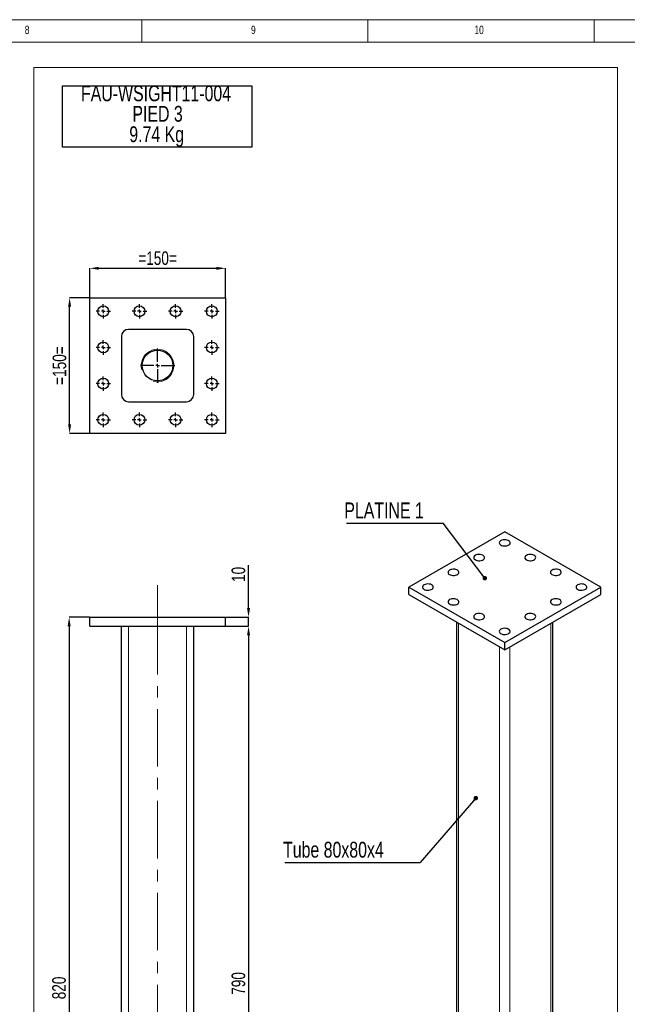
# Model space of a CAD drawing. Header units: millimetres. Extents: x 5 to 589, y 5 to 415.
# Tile 5 of 6: x 370 to 504, y 197 to 415. Entities that reach past the tile are written whole.
import ezdxf

# ---------------------------------------------------------------- set-up
doc = ezdxf.new("R2010")
doc.units = ezdxf.units.MM
doc.header["$PDSIZE"] = -1
doc.linetypes.add('CENTERX2', pattern=[20.32, 12.7, -2.54, 2.54, -2.54])
for name, color, linetype in [('COTES', 1, 'Continuous'), ('NOTES', 6, 'Continuous'), ('TRAIT-FINS', 9, 'Continuous'), ('TRAIT-MIXTES', 3, 'CENTERX2')]:
    doc.layers.add(name, color=color, linetype=linetype)
doc.layers.add('TRAIT-FORT', color=4, linetype='Continuous', lineweight=25)
doc.styles.add('SLDTEXTSTYLE0', font='TXT', dxfattribs={"width": 0.75})
doc.dimstyles.new('SLDDIMSTYLE5', dxfattribs={"dimtxt": 3, "dimasz": 2, "dimexe": 0, "dimexo": 0.0625, "dimgap": 0.75, "dimtad": 1, "dimlfac": 5, "dimrnd": 1e-09, "dimzin": 12, "dimdsep": 46, "dimtxsty": 'SLDTEXTSTYLE0', "dimsah": 1, "dimcen": 0.09, "dimadec": 0, "dimazin": 3, "dimtfac": 1, "dimtofl": 0, "dimtmove": 0, "dimatfit": 3, "dimfxl": 1, "dimfrac": 2, "dimtolj": 1, "dimtzin": 12, "dimarcsym": 0})
doc.dimstyles.new('SLDDIMSTYLE6', dxfattribs={"dimtxt": 3, "dimasz": 2, "dimexe": 0, "dimexo": 0.0625, "dimgap": 0.75, "dimtad": 1, "dimlfac": 5, "dimrnd": 1e-09, "dimzin": 12, "dimdsep": 46, "dimtxsty": 'SLDTEXTSTYLE0', "dimsah": 1, "dimcen": 0.09, "dimadec": 0, "dimazin": 3, "dimtfac": 1, "dimtmove": 0, "dimatfit": 0, "dimfxl": 1, "dimfrac": 2, "dimtolj": 1, "dimtzin": 12, "dimarcsym": 0})
doc.dimstyles.new('SLDDIMSTYLE7', dxfattribs={"dimtxt": 0.18, "dimasz": 1, "dimexe": 0, "dimexo": 0.0625, "dimgap": 0, "dimtad": 0, "dimtih": 1, "dimtoh": 1, "dimdec": 0, "dimrnd": 1e-09, "dimzin": 0, "dimdsep": 46, "dimtxsty": 'Standard', "dimblk1": 'DOT', "dimblk2": 'DOT', "dimsah": 1, "dimcen": 0.09, "dimadec": 0, "dimazin": 0, "dimtfac": 1, "dimtdec": 0, "dimtofl": 0, "dimtmove": 0, "dimatfit": 3, "dimldrblk": 'DOT', "dimfxl": 1, "dimfrac": 2, "dimtolj": 1, "dimtzin": 0, "dimarcsym": 0})

# ---------------------------------------------------------------- blocks, each defined once
blk = doc.blocks.new('_D_37')
at = {"layer": 'COTES', "color": 0, "lineweight": -2, "transparency": 16777216}
for p, q in [((385.44, 282.84), (380.97, 282.84)), ((380.97, 280.84), (380.97, 120.84)), ((394.04, 118.84), (380.97, 118.84))]:
    blk.add_line(p, q, dxfattribs=at)
at = {"layer": 'COTES', "color": 0, "transparency": 16777216}
for points in [[(380.63, 280.84), (381.3, 280.84), (380.97, 282.84)], [(380.63, 120.84), (381.3, 120.84), (380.97, 118.84)]]:
    blk.add_solid(points, dxfattribs=at)
at = {"layer": 'Defpoints', "color": 0, "transparency": 16777216}
for p in [(385.51, 282.84), (380.97, 118.84), (394.11, 118.84)]:
    blk.add_point(p, dxfattribs=at)
at = {"layer": 'COTES', "color": 0, "transparency": 16777216, "insert": (377.22, 200.84), "char_height": 3, "attachment_point": 2, "rotation": 90, "style": 'SLDTEXTSTYLE0'}
blk.add_mtext('\\A1;820', dxfattribs=at)
blk = doc.blocks.new('_D_38')
at = {"layer": 'COTES', "color": 0, "lineweight": -2, "transparency": 16777216}
for p, q in [((420.62, 284.84), (420.62, 294.37)), ((415.57, 282.84), (420.62, 282.84)), ((420.62, 280.84), (420.62, 282.84)), ((415.57, 280.84), (420.62, 280.84)), ((420.62, 278.84), (420.62, 276.84))]:
    blk.add_line(p, q, dxfattribs=at)
at = {"layer": 'COTES', "color": 0, "transparency": 16777216}
for points in [[(420.29, 284.84), (420.95, 284.84), (420.62, 282.84)], [(420.29, 278.84), (420.95, 278.84), (420.62, 280.84)]]:
    blk.add_solid(points, dxfattribs=at)
at = {"layer": 'Defpoints', "color": 0, "transparency": 16777216}
for p in [(415.51, 282.84), (420.62, 282.84), (415.51, 280.84)]:
    blk.add_point(p, dxfattribs=at)
at = {"layer": 'COTES', "color": 0, "transparency": 16777216, "insert": (416.87, 292.31), "char_height": 3, "attachment_point": 2, "rotation": 90, "style": 'SLDTEXTSTYLE0'}
blk.add_mtext('\\A1;10', dxfattribs=at)
blk = doc.blocks.new('_D_39')
at = {"layer": 'COTES', "color": 0, "lineweight": -2, "transparency": 16777216}
for p, q in [((415.57, 280.84), (420.62, 280.84)), ((420.62, 278.84), (420.62, 124.84)), ((408.57, 122.84), (420.62, 122.84))]:
    blk.add_line(p, q, dxfattribs=at)
at = {"layer": 'COTES', "color": 0, "transparency": 16777216}
for points in [[(420.29, 278.84), (420.95, 278.84), (420.62, 280.84)], [(420.29, 124.84), (420.95, 124.84), (420.62, 122.84)]]:
    blk.add_solid(points, dxfattribs=at)
at = {"layer": 'Defpoints', "color": 0, "transparency": 16777216}
for p in [(415.51, 280.84), (408.51, 122.84), (420.62, 122.84)]:
    blk.add_point(p, dxfattribs=at)
at = {"layer": 'COTES', "color": 0, "transparency": 16777216, "insert": (416.87, 201.84), "char_height": 3, "attachment_point": 2, "rotation": 90, "style": 'SLDTEXTSTYLE0'}
blk.add_mtext('\\A1;790', dxfattribs=at)
blk = doc.blocks.new('_D_41')
at = {"layer": 'COTES', "color": 0, "lineweight": -2, "transparency": 16777216}
for p, q in [((385.51, 353.56), (385.51, 360.01)), ((387.51, 360.01), (413.51, 360.01)), ((415.51, 353.56), (415.51, 360.01))]:
    blk.add_line(p, q, dxfattribs=at)
at = {"layer": 'COTES', "color": 0, "transparency": 16777216}
for points in [[(387.51, 360.34), (387.51, 359.68), (385.51, 360.01)], [(413.51, 360.34), (413.51, 359.68), (415.51, 360.01)]]:
    blk.add_solid(points, dxfattribs=at)
at = {"layer": 'Defpoints', "color": 0, "transparency": 16777216}
for p in [(415.51, 360.01), (385.51, 353.5), (415.51, 353.5)]:
    blk.add_point(p, dxfattribs=at)
at = {"layer": 'COTES', "color": 0, "transparency": 16777216, "insert": (400.51, 363.76), "char_height": 3, "attachment_point": 2, "style": 'SLDTEXTSTYLE0'}
blk.add_mtext('\\A1;=150=', dxfattribs=at)
blk = doc.blocks.new('_D_42')
at = {"layer": 'COTES', "color": 0, "lineweight": -2, "transparency": 16777216}
for p, q in [((385.44, 353.5), (381.07, 353.5)), ((381.07, 325.5), (381.07, 351.5)), ((385.44, 323.5), (381.07, 323.5))]:
    blk.add_line(p, q, dxfattribs=at)
at = {"layer": 'COTES', "color": 0, "transparency": 16777216}
for points in [[(380.74, 351.5), (381.41, 351.5), (381.07, 353.5)], [(380.74, 325.5), (381.41, 325.5), (381.07, 323.5)]]:
    blk.add_solid(points, dxfattribs=at)
at = {"layer": 'Defpoints', "color": 0, "transparency": 16777216}
for p in [(381.07, 353.5), (385.51, 353.5), (385.51, 323.5)]:
    blk.add_point(p, dxfattribs=at)
at = {"layer": 'COTES', "color": 0, "transparency": 16777216, "insert": (377.32, 338.5), "char_height": 3, "attachment_point": 2, "rotation": 90, "style": 'SLDTEXTSTYLE0'}
blk.add_mtext('\\A1;=150=', dxfattribs=at)
blk = doc.blocks.new('SW_NOTE_13')
at = {"layer": 'NOTES', "color": 0}
for p, q in [((-0.06, -9.16), (-0.06, 4.42)), ((-0.06, 4.42), (41.83, 4.42)), ((41.83, 4.42), (41.83, -9.16)), ((41.83, -9.16), (-0.06, -9.16))]:
    blk.add_line(p, q, dxfattribs=at)
at = {"layer": 'NOTES', "color": 0, "char_height": 3.5, "attachment_point": 2, "style": 'SLDTEXTSTYLE0'}
for s, insert in [('FAU-WSIGHT11-004', (20.62, 4.51)), ('PIED 3', (20.96, -0.01)), ('9.74 Kg', (20.76, -4.54))]:
    blk.add_mtext(s, dxfattribs=dict(at, insert=insert))
blk = doc.blocks.new('SW_CENTERMARKSYMBOL_41')
at = {"layer": 'TRAIT-MIXTES', "color": 0}
for p, q in [((-0.8, 0), (-1.6, 0)), ((0, 0), (-0.4, 0)), ((0, 0.8), (0, 1.6)), ((0, 0), (0, 0.4)), ((0, 0), (0, -0.4)), ((0, 0), (0.4, 0)), ((0.8, 0), (1.6, 0)), ((0, -0.8), (0, -1.6))]:
    blk.add_line(p, q, dxfattribs=at)
blk = doc.blocks.new('SW_CENTERMARKSYMBOL_42')
at = {"layer": 'TRAIT-MIXTES', "color": 0}
for p, q in [((-0.8, 0), (-1.6, 0)), ((0, 0), (-0.4, 0)), ((0, 0.8), (0, 1.6)), ((0, 0), (0, 0.4)), ((0, 0), (0, -0.4)), ((0, 0), (0.4, 0)), ((0.8, 0), (1.6, 0)), ((0, -0.8), (0, -1.6))]:
    blk.add_line(p, q, dxfattribs=at)
blk = doc.blocks.new('SW_CENTERMARKSYMBOL_43')
at = {"layer": 'TRAIT-MIXTES', "color": 0}
for p, q in [((-0.8, 0), (-1.6, 0)), ((0, 0), (-0.4, 0)), ((0, 0.8), (0, 1.6)), ((0, 0), (0, 0.4)), ((0, 0), (0, -0.4)), ((0, 0), (0.4, 0)), ((0.8, 0), (1.6, 0)), ((0, -0.8), (0, -1.6))]:
    blk.add_line(p, q, dxfattribs=at)
blk = doc.blocks.new('SW_CENTERMARKSYMBOL_44')
at = {"layer": 'TRAIT-MIXTES', "color": 0}
for p, q in [((-0.8, 0), (-1.6, 0)), ((0, 0), (-0.4, 0)), ((0, 0.8), (0, 1.6)), ((0, 0), (0, 0.4)), ((0, 0), (0, -0.4)), ((0, 0), (0.4, 0)), ((0.8, 0), (1.6, 0)), ((0, -0.8), (0, -1.6))]:
    blk.add_line(p, q, dxfattribs=at)
blk = doc.blocks.new('SW_CENTERMARKSYMBOL_45')
at = {"layer": 'TRAIT-MIXTES', "color": 0}
for p, q in [((-0.8, 0), (-1.6, 0)), ((0, 0), (-0.4, 0)), ((0, 0.8), (0, 1.6)), ((0, 0), (0, 0.4)), ((0, 0), (0, -0.4)), ((0, 0), (0.4, 0)), ((0.8, 0), (1.6, 0)), ((0, -0.8), (0, -1.6))]:
    blk.add_line(p, q, dxfattribs=at)
blk = doc.blocks.new('SW_CENTERMARKSYMBOL_46')
at = {"layer": 'TRAIT-MIXTES', "color": 0}
for p, q in [((-0.8, 0), (-1.6, 0)), ((0, 0), (-0.4, 0)), ((0, 0.8), (0, 1.6)), ((0, 0), (0, 0.4)), ((0, 0), (0, -0.4)), ((0, 0), (0.4, 0)), ((0.8, 0), (1.6, 0)), ((0, -0.8), (0, -1.6))]:
    blk.add_line(p, q, dxfattribs=at)
blk = doc.blocks.new('SW_CENTERMARKSYMBOL_47')
at = {"layer": 'TRAIT-MIXTES', "color": 0}
for p, q in [((-0.8, 0), (-1.6, 0)), ((0, 0), (-0.4, 0)), ((0, 0.8), (0, 1.6)), ((0, 0), (0, 0.4)), ((0, 0), (0, -0.4)), ((0, 0), (0.4, 0)), ((0.8, 0), (1.6, 0)), ((0, -0.8), (0, -1.6))]:
    blk.add_line(p, q, dxfattribs=at)
blk = doc.blocks.new('SW_CENTERMARKSYMBOL_48')
at = {"layer": 'TRAIT-MIXTES', "color": 0}
for p, q in [((-0.8, 0), (-1.6, 0)), ((0, 0), (-0.4, 0)), ((0, 0.8), (0, 1.6)), ((0, 0), (0, 0.4)), ((0, 0), (0, -0.4)), ((0, 0), (0.4, 0)), ((0.8, 0), (1.6, 0)), ((0, -0.8), (0, -1.6))]:
    blk.add_line(p, q, dxfattribs=at)
blk = doc.blocks.new('SW_CENTERMARKSYMBOL_49')
at = {"layer": 'TRAIT-MIXTES', "color": 0}
for p, q in [((-0.8, 0), (-1.6, 0)), ((0, 0), (-0.4, 0)), ((0, 0.8), (0, 1.6)), ((0, 0), (0, 0.4)), ((0, 0), (0, -0.4)), ((0, 0), (0.4, 0)), ((0.8, 0), (1.6, 0)), ((0, -0.8), (0, -1.6))]:
    blk.add_line(p, q, dxfattribs=at)
blk = doc.blocks.new('SW_CENTERMARKSYMBOL_50')
at = {"layer": 'TRAIT-MIXTES', "color": 0}
for p, q in [((-0.8, 0), (-1.6, 0)), ((0, 0), (-0.4, 0)), ((0, 0.8), (0, 1.6)), ((0, 0), (0, 0.4)), ((0, 0), (0, -0.4)), ((0, 0), (0.4, 0)), ((0.8, 0), (1.6, 0)), ((0, -0.8), (0, -1.6))]:
    blk.add_line(p, q, dxfattribs=at)
blk = doc.blocks.new('SW_CENTERMARKSYMBOL_51')
at = {"layer": 'TRAIT-MIXTES', "color": 0}
for p, q in [((-0.8, 0), (-1.6, 0)), ((0, 0), (-0.4, 0)), ((0, 0.8), (0, 1.6)), ((0, 0), (0, 0.4)), ((0, 0), (0, -0.4)), ((0, 0), (0.4, 0)), ((0.8, 0), (1.6, 0)), ((0, -0.8), (0, -1.6))]:
    blk.add_line(p, q, dxfattribs=at)
blk = doc.blocks.new('SW_CENTERMARKSYMBOL_52')
at = {"layer": 'TRAIT-MIXTES', "color": 0}
for p, q in [((-0.8, 0), (-1.6, 0)), ((0, 0), (-0.4, 0)), ((0, 0.8), (0, 1.6)), ((0, 0), (0, 0.4)), ((0, 0), (0, -0.4)), ((0, 0), (0.4, 0)), ((0.8, 0), (1.6, 0)), ((0, -0.8), (0, -1.6))]:
    blk.add_line(p, q, dxfattribs=at)
blk = doc.blocks.new('SW_CENTERMARKSYMBOL_53')
at = {"layer": 'TRAIT-MIXTES', "color": 0}
for p, q in [((0, 0.8), (0, 3.8)), ((-0.8, 0), (-3.8, 0)), ((0, 0), (-0.4, 0)), ((0, 0), (0, 0.4)), ((0, 0), (0, -0.4)), ((0, 0), (0.4, 0)), ((0.8, 0), (3.8, 0)), ((0, -0.8), (0, -3.8))]:
    blk.add_line(p, q, dxfattribs=at)
blk = doc.blocks.new('SW_NOTE_14')
at = {"layer": 'NOTES', "color": 0}
blk.add_line((-21.37, 0), (0, 0), dxfattribs=at)
at = {"layer": 'NOTES', "color": 0, "insert": (-21.84, 4.57), "char_height": 3.5, "attachment_point": 1, "style": 'SLDTEXTSTYLE0'}
blk.add_mtext('PLATINE 1', dxfattribs=at)
blk = doc.blocks.new('_Dot')
at = {"color": 0, "linetype": 'ByBlock', "lineweight": -2}
blk.add_line((-0.5, 0), (-1, 0), dxfattribs=at)
at = {"color": 0, "linetype": 'ByBlock', "const_width": 0.5}
blk.add_lwpolyline([(-0.25, 0, 1), (0.25, 0, 1)], format="xyb", close=True, dxfattribs=at)
blk = doc.blocks.new('SW_NOTE_16')
at = {"layer": 'NOTES', "color": 0}
blk.add_line((-29.88, 0), (0, 0), dxfattribs=at)
at = {"layer": 'NOTES', "color": 0, "insert": (-30.3, 4.61), "char_height": 3.5, "attachment_point": 1, "style": 'SLDTEXTSTYLE0'}
blk.add_mtext('Tube 80x80x4', dxfattribs=at)

msp = doc.modelspace()

# ---------------------------------------------------------------- linework, layer by layer
at = {"lineweight": 18}
for p, q in [((589, 415), (5, 415)), ((397, 415), (397, 410)), ((447, 410), (447, 415)), ((497, 415), (497, 410)), ((584, 410), (10, 410)), ((373.1923, 404.456), (502.1387, 404.456)), ((373.1923, 404.456), (373.1923, 75.9031)), ((502.1387, 404.456), (502.1387, 75.9031))]:
    msp.add_line(p, q, dxfattribs=at)
at = {"layer": 'TRAIT-FINS', "lineweight": 18}
for p, q in [((467.0483, 158.1976), (467.0483, 281.4962)), ((487.413, 158.1976), (487.413, 281.4962)), ((394.1057, 122.8394), (394.1057, 280.8394)), ((406.9057, 122.8394), (406.9057, 280.8394)), ((476.0993, 152.9726), (476.0993, 276.2712)), ((478.362, 152.9726), (478.362, 276.2712))]:
    msp.add_line(p, q, dxfattribs=at)
msp.add_arc((400.5057, 338.5012), 3.6, 255, 195, dxfattribs=at)
at = {"layer": 'TRAIT-FORT', "lineweight": 25}
for p, q in [((385.5057, 323.5012), (385.5057, 353.5012)), ((385.5057, 353.5012), (415.5057, 353.5012)), ((415.5057, 353.5012), (415.5057, 323.5012)), ((406.9057, 346.5012), (394.1057, 346.5012)), ((392.5057, 344.9012), (392.5057, 332.1012)), ((408.5057, 332.1012), (408.5057, 344.9012)), ((394.1057, 330.5012), (406.9057, 330.5012)), ((415.5057, 323.5012), (385.5057, 323.5012)), ((477.2306, 301.7434), (456.0174, 289.4973)), ((498.4438, 289.4973), (477.2306, 301.7434)), ((456.0174, 289.4973), (477.2306, 277.2511)), ((456.0174, 287.8642), (456.0174, 289.4973)), ((456.0174, 287.8642), (477.2306, 275.6181)), ((477.2306, 277.2511), (498.4438, 289.4973)), ((477.2306, 275.6181), (498.4438, 287.8642)), ((498.4438, 287.8642), (498.4438, 289.4973)), ((385.5057, 280.8394), (385.5057, 282.8394)), ((385.5057, 282.8394), (415.5057, 282.8394)), ((415.5057, 280.8394), (415.5057, 282.8394)), ((466.5797, 281.7667), (466.5797, 158.8507)), ((487.8816, 158.8507), (487.8816, 281.7667)), ((385.5057, 280.8394), (415.5057, 280.8394)), ((392.5057, 122.8394), (392.5057, 280.8394)), ((408.5057, 122.8394), (408.5057, 280.8394)), ((477.2306, 275.6181), (477.2306, 277.2511))]:
    msp.add_line(p, q, dxfattribs=at)
at = {"layer": 'TRAIT-FORT', "lineweight": 25, "flags": 128}
for points in [[(476.3821, 299.784), (476.1977, 299.6468), (476.0783, 299.4874), (476.0312, 299.3159), (476.0595, 299.143), (476.1614, 298.9797), (476.3305, 298.836), (476.5561, 298.7212), (476.8241, 298.6424), (477.1177, 298.6045), (477.4183, 298.6099), (477.7072, 298.6584), (477.9661, 298.7468), (478.1788, 298.8696), (478.3319, 299.019), (478.4159, 299.1858), (478.4253, 299.3593), (478.3597, 299.5288), (478.2231, 299.6835), (478.0242, 299.8138), (477.7754, 299.9114), (477.4924, 299.9702), (477.1929, 299.9866), (476.8958, 299.9594), (476.6198, 299.8904), (476.3821, 299.784)], [(470.7252, 296.5184), (470.5409, 296.3812), (470.4214, 296.2218), (470.3744, 296.0503), (470.4027, 295.8774), (470.5046, 295.714), (470.6736, 295.5704), (470.8993, 295.4556), (471.1673, 295.3767), (471.4608, 295.3389), (471.7615, 295.3443), (472.0503, 295.3928), (472.3093, 295.4811), (472.522, 295.6039), (472.6751, 295.7534), (472.759, 295.9202), (472.7684, 296.0937), (472.7028, 296.2632), (472.5663, 296.4179), (472.3673, 296.5482), (472.1186, 296.6458), (471.8355, 296.7046), (471.5361, 296.7209), (471.239, 296.6938), (470.9629, 296.6248), (470.7252, 296.5184)], [(482.039, 296.5184), (481.8546, 296.3812), (481.7351, 296.2218), (481.6881, 296.0503), (481.7164, 295.8774), (481.8183, 295.714), (481.9873, 295.5704), (482.213, 295.4556), (482.481, 295.3767), (482.7746, 295.3389), (483.0752, 295.3443), (483.3641, 295.3928), (483.623, 295.4811), (483.8357, 295.6039), (483.9888, 295.7534), (484.0727, 295.9202), (484.0822, 296.0937), (484.0165, 296.2632), (483.88, 296.4179), (483.6811, 296.5482), (483.4323, 296.6458), (483.1493, 296.7046), (482.8498, 296.7209), (482.5527, 296.6938), (482.2766, 296.6248), (482.039, 296.5184)], [(465.0684, 293.2527), (464.884, 293.1155), (464.7646, 292.9562), (464.7175, 292.7846), (464.7458, 292.6118), (464.8477, 292.4484), (465.0168, 292.3048), (465.2424, 292.1899), (465.5104, 292.1111), (465.804, 292.0732), (466.1046, 292.0787), (466.3935, 292.1271), (466.6524, 292.2155), (466.8651, 292.3383), (467.0182, 292.4878), (467.1021, 292.6545), (467.1116, 292.8281), (467.046, 292.9975), (466.9094, 293.1523), (466.7105, 293.2825), (466.4617, 293.3801), (466.1787, 293.439), (465.8792, 293.4553), (465.5821, 293.4281), (465.3061, 293.3592), (465.0684, 293.2527)], [(487.6958, 293.2527), (487.5114, 293.1155), (487.392, 292.9562), (487.3449, 292.7846), (487.3732, 292.6118), (487.4751, 292.4484), (487.6442, 292.3048), (487.8698, 292.1899), (488.1378, 292.1111), (488.4314, 292.0732), (488.7321, 292.0787), (489.0209, 292.1271), (489.2798, 292.2155), (489.4925, 292.3383), (489.6456, 292.4878), (489.7296, 292.6545), (489.739, 292.8281), (489.6734, 292.9975), (489.5368, 293.1523), (489.3379, 293.2825), (489.0891, 293.3801), (488.8061, 293.439), (488.5066, 293.4553), (488.2095, 293.4281), (487.9335, 293.3592), (487.6958, 293.2527)], [(459.4115, 289.9871), (459.2272, 289.8499), (459.1077, 289.6905), (459.0607, 289.519), (459.089, 289.3461), (459.1909, 289.1828), (459.3599, 289.0391), (459.5856, 288.9243), (459.8536, 288.8455), (460.1471, 288.8076), (460.4478, 288.813), (460.7366, 288.8615), (460.9956, 288.9499), (461.2082, 289.0727), (461.3614, 289.2221), (461.4453, 289.3889), (461.4547, 289.5624), (461.3891, 289.7319), (461.2526, 289.8866), (461.0536, 290.0169), (460.8049, 290.1145), (460.5218, 290.1733), (460.2224, 290.1897), (459.9253, 290.1625), (459.6492, 290.0935), (459.4115, 289.9871)], [(493.3527, 289.9871), (493.1683, 289.8499), (493.0488, 289.6905), (493.0018, 289.519), (493.0301, 289.3461), (493.132, 289.1828), (493.3011, 289.0391), (493.5267, 288.9243), (493.7947, 288.8455), (494.0883, 288.8076), (494.3889, 288.813), (494.6778, 288.8615), (494.9367, 288.9499), (495.1494, 289.0727), (495.3025, 289.2221), (495.3864, 289.3889), (495.3959, 289.5624), (495.3302, 289.7319), (495.1937, 289.8866), (494.9948, 290.0169), (494.746, 290.1145), (494.463, 290.1733), (494.1635, 290.1897), (493.8664, 290.1625), (493.5903, 290.0935), (493.3527, 289.9871)], [(465.0684, 286.7215), (464.884, 286.5843), (464.7646, 286.4249), (464.7175, 286.2534), (464.7458, 286.0805), (464.8477, 285.9171), (465.0168, 285.7735), (465.2424, 285.6587), (465.5104, 285.5798), (465.804, 285.542), (466.1046, 285.5474), (466.3935, 285.5959), (466.6524, 285.6842), (466.8651, 285.807), (467.0182, 285.9565), (467.1021, 286.1233), (467.1116, 286.2968), (467.046, 286.4663), (466.9094, 286.621), (466.7105, 286.7513), (466.4617, 286.8489), (466.1787, 286.9077), (465.8792, 286.924), (465.5821, 286.8969), (465.3061, 286.8279), (465.0684, 286.7215)], [(487.6958, 286.7215), (487.5114, 286.5843), (487.392, 286.4249), (487.3449, 286.2534), (487.3732, 286.0805), (487.4751, 285.9171), (487.6442, 285.7735), (487.8698, 285.6587), (488.1378, 285.5798), (488.4314, 285.542), (488.7321, 285.5474), (489.0209, 285.5959), (489.2798, 285.6842), (489.4925, 285.807), (489.6456, 285.9565), (489.7296, 286.1233), (489.739, 286.2968), (489.6734, 286.4663), (489.5368, 286.621), (489.3379, 286.7513), (489.0891, 286.8489), (488.8061, 286.9077), (488.5066, 286.924), (488.2095, 286.8969), (487.9335, 286.8279), (487.6958, 286.7215)], [(470.7252, 283.4558), (470.5409, 283.3186), (470.4214, 283.1593), (470.3744, 282.9878), (470.4027, 282.8149), (470.5046, 282.6515), (470.6736, 282.5079), (470.8993, 282.393), (471.1673, 282.3142), (471.4608, 282.2763), (471.7615, 282.2818), (472.0503, 282.3302), (472.3093, 282.4186), (472.522, 282.5414), (472.6751, 282.6909), (472.759, 282.8576), (472.7684, 283.0312), (472.7028, 283.2007), (472.5663, 283.3554), (472.3673, 283.4856), (472.1186, 283.5832), (471.8355, 283.6421), (471.5361, 283.6584), (471.239, 283.6312), (470.9629, 283.5623), (470.7252, 283.4558)], [(482.039, 283.4558), (481.8546, 283.3186), (481.7351, 283.1593), (481.6881, 282.9878), (481.7164, 282.8149), (481.8183, 282.6515), (481.9873, 282.5079), (482.213, 282.393), (482.481, 282.3142), (482.7746, 282.2763), (483.0752, 282.2818), (483.3641, 282.3302), (483.623, 282.4186), (483.8357, 282.5414), (483.9888, 282.6909), (484.0727, 282.8576), (484.0822, 283.0312), (484.0165, 283.2007), (483.88, 283.3554), (483.6811, 283.4856), (483.4323, 283.5832), (483.1493, 283.6421), (482.8498, 283.6584), (482.5527, 283.6312), (482.2766, 283.5623), (482.039, 283.4558)], [(476.3821, 280.1902), (476.1977, 280.053), (476.0783, 279.8936), (476.0312, 279.7221), (476.0595, 279.5492), (476.1614, 279.3859), (476.3305, 279.2422), (476.5561, 279.1274), (476.8241, 279.0486), (477.1177, 279.0107), (477.4183, 279.0161), (477.7072, 279.0646), (477.9661, 279.153), (478.1788, 279.2758), (478.3319, 279.4252), (478.4159, 279.592), (478.4253, 279.7656), (478.3597, 279.935), (478.2231, 280.0897), (478.0242, 280.22), (477.7754, 280.3176), (477.4924, 280.3764), (477.1929, 280.3928), (476.8958, 280.3656), (476.6198, 280.2966), (476.3821, 280.1902)]]:
    msp.add_lwpolyline(points, dxfattribs=at)
at = {"layer": 'TRAIT-FORT', "lineweight": 25}
for centre, radius in [((388.5057, 350.5012), 1.2), ((396.5057, 350.5012), 1.2), ((404.5057, 350.5012), 1.2), ((412.5057, 350.5012), 1.2), ((388.5057, 342.5012), 1.2), ((412.5057, 342.5012), 1.2), ((400.5057, 338.5012), 3.4), ((388.5057, 334.5012), 1.2), ((412.5057, 334.5012), 1.2), ((388.5057, 326.5012), 1.2), ((396.5057, 326.5012), 1.2), ((404.5057, 326.5012), 1.2), ((412.5057, 326.5012), 1.2)]:
    msp.add_circle(centre, radius, dxfattribs=at)
for centre, start, end in [((394.1057, 344.9012), 90, 180), ((406.9057, 344.9012), 0, 90), ((394.1057, 332.1012), 180, 270), ((406.9057, 332.1012), 270, 0)]:
    msp.add_arc(centre, 1.6, start, end, dxfattribs=at)
at = {"layer": 'TRAIT-MIXTES', "lineweight": 18}
for p, q in [((400.5057, 289.9304), (400.5057, 282.8394)), ((400.5057, 282.8394), (400.5057, 114.1161))]:
    msp.add_line(p, q, dxfattribs=at)

# ---------------------------------------------------------------- block references
at = {"layer": 'NOTES'}
for name, p in [('SW_NOTE_13', (379.5519, 395.9526)), ('SW_NOTE_14', (463.6298, 303.6504)), ('SW_NOTE_16', (458.5519, 228.5561))]:
    msp.add_blockref(name, p, dxfattribs=at)
at = {"layer": 'TRAIT-MIXTES'}
for name, p in [('SW_CENTERMARKSYMBOL_48', (388.5057, 350.5012)), ('SW_CENTERMARKSYMBOL_47', (396.5057, 350.5012)), ('SW_CENTERMARKSYMBOL_46', (404.5057, 350.5012)), ('SW_CENTERMARKSYMBOL_45', (412.5057, 350.5012)), ('SW_CENTERMARKSYMBOL_49', (388.5057, 342.5012)), ('SW_CENTERMARKSYMBOL_44', (412.5057, 342.5012)), ('SW_CENTERMARKSYMBOL_53', (400.5057, 338.5012)), ('SW_CENTERMARKSYMBOL_50', (388.5057, 334.5012)), ('SW_CENTERMARKSYMBOL_43', (412.5057, 334.5012)), ('SW_CENTERMARKSYMBOL_51', (388.5057, 326.5012)), ('SW_CENTERMARKSYMBOL_52', (396.5057, 326.5012)), ('SW_CENTERMARKSYMBOL_41', (404.5057, 326.5012)), ('SW_CENTERMARKSYMBOL_42', (412.5057, 326.5012))]:
    msp.add_blockref(name, p, dxfattribs=at)

# ---------------------------------------------------------------- texts
at = {"layer": 'NOTES', "attachment_point": 1, "style": 'SLDTEXTSTYLE0'}
for s, insert, char_height in [('8', (371.1667, 413.668), 1.8521), ('9', (421.1667, 413.668), 1.8521), ('10', (470.5417, 413.668), 1.85208)]:
    msp.add_mtext(s, dxfattribs=dict(at, insert=insert, char_height=char_height))

# ---------------------------------------------------------------- dimensions: what is measured, and where the dimension line sits
at = {"layer": 'COTES'}
for base, p1, p2, angle, picture, middle in [((415.5057, 360.0104), (385.5057, 353.5012), (415.5057, 353.5012), 0, '_D_41', (400.5057, 360.0104)), ((381.0749, 353.5012), (385.5057, 323.5012), (385.5057, 353.5012), 90, '_D_42', (381.0749, 338.5012))]:
    dim = msp.add_linear_dim(base=base, p1=p1, p2=p2, angle=angle, text='=<>=', dimstyle='SLDDIMSTYLE5', dxfattribs=at)
    dim.commit()
    dim.dimension.update_dxf_attribs({"geometry": picture, "text_midpoint": middle, "dimtype": 160})
for base, p1, p2, dimstyle, picture, middle in [((420.6188, 282.8394), (415.5057, 280.8394), (415.5057, 282.8394), 'SLDDIMSTYLE6', '_D_38', (420.6188, 292.3067)), ((380.9658, 118.8394), (385.5057, 282.8394), (394.1057, 118.8394), 'SLDDIMSTYLE5', '_D_37', (380.9658, 200.8394)), ((420.6188, 122.8394), (415.5057, 280.8394), (408.5057, 122.8394), 'SLDDIMSTYLE5', '_D_39', (420.6188, 201.8394))]:
    dim = msp.add_linear_dim(base=base, p1=p1, p2=p2, angle=90, dimstyle=dimstyle, dxfattribs=at)
    dim.commit()
    dim.dimension.update_dxf_attribs({"geometry": picture, "text_midpoint": middle, "dimtype": 160})

# ---------------------------------------------------------------- leaders
at = {"layer": 'NOTES'}
for points in [[(472.8269, 291.4602), (463.6298, 303.6504)], [(470.8389, 242.8231), (458.5519, 228.5561)]]:
    msp.add_leader(points, dimstyle='SLDDIMSTYLE7', dxfattribs=at)

doc.saveas('drawing.dxf')
